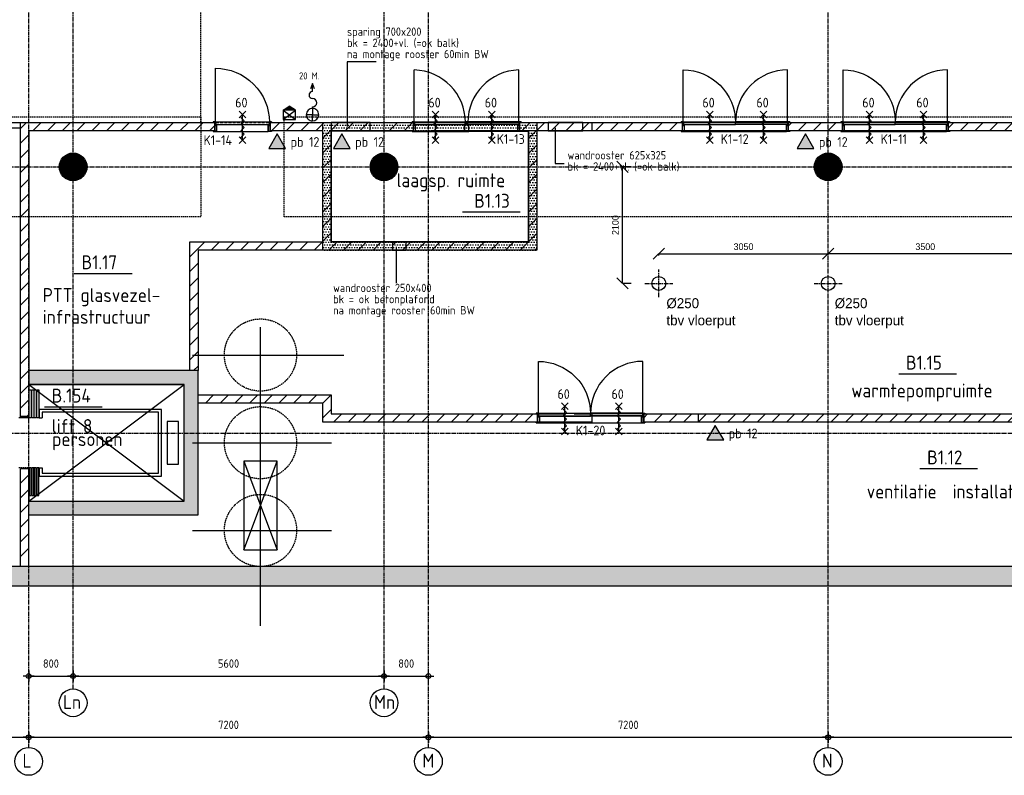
# Model space of a CAD drawing. Extents: x 3380 to 143674, y 4709 to 79406.
# Tile 14 of 24: x 96440 to 114175, y 6755 to 20367. Entities that reach past the tile are written whole.
import ezdxf
from ezdxf.enums import TextEntityAlignment as Align

# ---------------------------------------------------------------- set-up
doc = ezdxf.new("R2010")
doc.units = 0
doc.header["$LTSCALE"] = 100
for name, pattern in [('CENTER2', [1.125, 0.75, -0.125, 0.125, -0.125]), ('DASHED', [0.75, 0.5, -0.25]), ('HIDDEN', [0.375, 0.25, -0.125]), ('HIDDEN2', [0.1875, 0.125, -0.0625])]:
    doc.linetypes.add(name, pattern=pattern)
doc.layers.get('0').update_dxf_attribs({"linetype": 'CONTINUOUS'})
doc.layers.get('DEFPOINTS').update_dxf_attribs({"linetype": 'CONTINUOUS'})
for name, color, linetype in [('BOUWKUNDIG', 11, 'CONTINUOUS'), ('PARKEREN', 8, 'HIDDEN'), ('SPARING', 2, 'CONTINUOUS'), ('STRAMIEN', 7, 'CENTER2'), ('TEKST', 11, 'CONTINUOUS')]:
    doc.layers.add(name, color=color, linetype=linetype)
doc.styles.add('BURO', font='ISO.SHX')
doc.styles.add('BURO-012', font='BUROFONT.shx', dxfattribs={"height": 120})
doc.styles.add('BURO-018', font='BUROFONT.shx', dxfattribs={"height": 180})
doc.styles.add('PIETERS', font='ISO.SHX')
doc.styles.get("Standard").update_dxf_attribs({"font": 'ISO.SHX'})
doc.dimstyles.new('1-50', dxfattribs={"dimscale": 50, "dimtxt": 3, "dimasz": 1, "dimexe": 0, "dimexo": 0, "dimgap": 1, "dimtad": 1, "dimdec": 0, "dimtxsty": 'STANDARD', "dimblk1": 'B-TOD', "dimblk2": 'B-TOD', "dimsah": 1, "dimcen": 0, "dimse1": 1, "dimse2": 1, "dimclrd": 256, "dimclre": 256, "dimclrt": 256, "dimazin": 3, "dimtfac": 1, "dimtdec": 0, "dimtmove": 0, "dimatfit": 3, "dimtolj": 1})
doc.dimstyles.new('DIM100', dxfattribs={"dimscale": 100, "dimtxt": 1.8, "dimasz": 0, "dimexe": 0, "dimexo": 2.5, "dimgap": 1.5, "dimtad": 0, "dimdec": 0, "dimzin": 0, "dimtxsty": 'BURO-018', "dimtsz": 1, "dimcen": -3, "dimazin": 3, "dimtfac": 1, "dimtdec": 0, "dimtofl": 0, "dimtmove": 0, "dimatfit": 3, "dimtvp": 1.055556, "dimtolj": 1, "dimtzin": 0})
pattern_1 = [(45, (37504.02, 180606.86), (-132.58252, 132.58252), [])]

# ---------------------------------------------------------------- blocks, each defined once
blk = doc.blocks.new('B-TOD')
for p, q in [((-2, 0), (2, 0)), ((0, -2), (0, 2))]:
    blk.add_line(p, q)
blk.add_circle((0, 0), 0.86)
blk = doc.blocks.new('*D1')
at = {"linetype": 'BYBLOCK'}
blk.add_line((51948, -173168), (59048, -173168), dxfattribs=at)
at = {"layer": 'DEFPOINTS', "color": 0, "linetype": 'BYBLOCK'}
for p in [(59098, -173168), (51898, -173352), (59098, -173352)]:
    blk.add_point(p, dxfattribs=at)
at = {"linetype": 'BYBLOCK', "xscale": 50, "yscale": 50, "zscale": 50, "rotation": 180}
blk.add_blockref('B-TOD', (51898, -173168), dxfattribs=at)
at = {"linetype": 'BYBLOCK', "xscale": 50, "yscale": 50, "zscale": 50}
blk.add_blockref('B-TOD', (59098, -173168), dxfattribs=at)
at = {"linetype": 'BYBLOCK'}
blk.add_text('7200', height=150, dxfattribs=at).set_placement((55498, -173018), align=Align.CENTER)
blk = doc.blocks.new('*D54')
at = {"linetype": 'BYBLOCK'}
blk.add_line((66348, -173168), (73448, -173168), dxfattribs=at)
at = {"layer": 'DEFPOINTS', "color": 0, "linetype": 'BYBLOCK'}
for p in [(73498, -173168), (66298, -173352), (73498, -173352)]:
    blk.add_point(p, dxfattribs=at)
at = {"linetype": 'BYBLOCK', "xscale": 50, "yscale": 50, "zscale": 50, "rotation": 180}
blk.add_blockref('B-TOD', (66298, -173168), dxfattribs=at)
at = {"linetype": 'BYBLOCK', "xscale": 50, "yscale": 50, "zscale": 50}
blk.add_blockref('B-TOD', (73498, -173168), dxfattribs=at)
at = {"linetype": 'BYBLOCK'}
blk.add_text('7200', height=150, dxfattribs=at).set_placement((69898, -173018), align=Align.CENTER)
blk = doc.blocks.new('*D55')
at = {"linetype": 'BYBLOCK'}
blk.add_line((59948, -172064), (65448, -172064), dxfattribs=at)
at = {"layer": 'DEFPOINTS', "color": 0, "linetype": 'BYBLOCK'}
for p in [(65498, -171785), (65498, -172064), (59898, -172457)]:
    blk.add_point(p, dxfattribs=at)
at = {"linetype": 'BYBLOCK', "xscale": 50, "yscale": 50, "zscale": 50, "rotation": 180}
blk.add_blockref('B-TOD', (59898, -172064), dxfattribs=at)
at = {"linetype": 'BYBLOCK', "xscale": 50, "yscale": 50, "zscale": 50}
blk.add_blockref('B-TOD', (65498, -172064), dxfattribs=at)
at = {"linetype": 'BYBLOCK'}
blk.add_text('5600', height=150, dxfattribs=at).set_placement((62698, -171914), align=Align.CENTER)
blk = doc.blocks.new('*D56')
at = {"linetype": 'BYBLOCK'}
blk.add_line((59148, -173168), (66248, -173168), dxfattribs=at)
at = {"layer": 'DEFPOINTS', "color": 0, "linetype": 'BYBLOCK'}
for p in [(66298, -173168), (59098, -173352), (66298, -173352)]:
    blk.add_point(p, dxfattribs=at)
at = {"linetype": 'BYBLOCK', "xscale": 50, "yscale": 50, "zscale": 50, "rotation": 180}
blk.add_blockref('B-TOD', (59098, -173168), dxfattribs=at)
at = {"linetype": 'BYBLOCK', "xscale": 50, "yscale": 50, "zscale": 50}
blk.add_blockref('B-TOD', (66298, -173168), dxfattribs=at)
at = {"linetype": 'BYBLOCK'}
blk.add_text('7200', height=150, dxfattribs=at).set_placement((62698, -173018), align=Align.CENTER)
blk = doc.blocks.new('*D57')
at = {"linetype": 'BYBLOCK'}
blk.add_line((59148, -172064), (59848, -172064), dxfattribs=at)
at = {"layer": 'DEFPOINTS', "color": 0, "linetype": 'BYBLOCK'}
for p in [(59898, -172064), (59098, -172457), (59898, -172457)]:
    blk.add_point(p, dxfattribs=at)
at = {"linetype": 'BYBLOCK', "xscale": 50, "yscale": 50, "zscale": 50, "rotation": 180}
blk.add_blockref('B-TOD', (59098, -172064), dxfattribs=at)
at = {"linetype": 'BYBLOCK', "xscale": 50, "yscale": 50, "zscale": 50}
blk.add_blockref('B-TOD', (59898, -172064), dxfattribs=at)
at = {"linetype": 'BYBLOCK'}
blk.add_text('800', height=150, dxfattribs=at).set_placement((59498, -171914), align=Align.CENTER)
blk = doc.blocks.new('*D58')
at = {"linetype": 'BYBLOCK'}
blk.add_line((65548, -172064), (66248, -172064), dxfattribs=at)
at = {"layer": 'DEFPOINTS', "color": 0, "linetype": 'BYBLOCK'}
for p in [(65498, -171785), (66298, -172064), (66298, -172457)]:
    blk.add_point(p, dxfattribs=at)
at = {"linetype": 'BYBLOCK', "xscale": 50, "yscale": 50, "zscale": 50, "rotation": 180}
blk.add_blockref('B-TOD', (65498, -172064), dxfattribs=at)
at = {"linetype": 'BYBLOCK', "xscale": 50, "yscale": 50, "zscale": 50}
blk.add_blockref('B-TOD', (66298, -172064), dxfattribs=at)
at = {"linetype": 'BYBLOCK'}
blk.add_text('800', height=150, dxfattribs=at).set_placement((65898, -171914), align=Align.CENTER)
blk = doc.blocks.new('*D59')
at = {"linetype": 'BYBLOCK'}
blk.add_line((73548, -173168), (80648, -173168), dxfattribs=at)
at = {"layer": 'DEFPOINTS', "color": 0, "linetype": 'BYBLOCK'}
for p in [(80698, -173168), (73498, -173352), (80698, -173352)]:
    blk.add_point(p, dxfattribs=at)
at = {"linetype": 'BYBLOCK', "xscale": 50, "yscale": 50, "zscale": 50, "rotation": 180}
blk.add_blockref('B-TOD', (73498, -173168), dxfattribs=at)
at = {"linetype": 'BYBLOCK', "xscale": 50, "yscale": 50, "zscale": 50}
blk.add_blockref('B-TOD', (80698, -173168), dxfattribs=at)
at = {"linetype": 'BYBLOCK'}
blk.add_text('7200', height=150, dxfattribs=at).set_placement((77098, -173018), align=Align.CENTER)
blk = doc.blocks.new('*D134')
at = {"color": 0, "linetype": 'BYBLOCK'}
for p, q in [((107397, 19616), (107197, 19816)), ((107452, 19716), (107297, 19716)), ((107297, 17616), (107297, 19716)), ((107397, 17516), (107197, 17716)), ((107452, 17616), (107297, 17616))]:
    blk.add_line(p, q, dxfattribs=at)
at = {"layer": 'DEFPOINTS', "color": 0, "linetype": 'BYBLOCK'}
for p in [(107297, 19716), (107702, 19716), (107702, 17616)]:
    blk.add_point(p, dxfattribs=at)
at = {"color": 0, "linetype": 'BYBLOCK', "insert": (107171, 18666), "char_height": 120, "attachment_point": 5, "rotation": 90, "style": 'BURO-012'}
blk.add_mtext('\\A1;2100', dxfattribs=at)
blk = doc.blocks.new('*D135')
at = {"color": 0, "linetype": 'BYBLOCK'}
for p, q in [((107852, 18050), (108052, 18250)), ((107952, 18116), (107952, 18150)), ((107952, 18150), (111002, 18150)), ((110902, 18050), (111102, 18250)), ((111002, 18116), (111002, 18150))]:
    blk.add_line(p, q, dxfattribs=at)
at = {"layer": 'DEFPOINTS', "color": 0, "linetype": 'BYBLOCK'}
for p in [(111002, 18150), (107952, 17866), (111002, 17866)]:
    blk.add_point(p, dxfattribs=at)
at = {"color": 0, "linetype": 'BYBLOCK', "insert": (109477, 18277), "char_height": 120, "attachment_point": 5, "style": 'BURO-012'}
blk.add_mtext('\\A1;3050', dxfattribs=at)
blk = doc.blocks.new('*D136')
at = {"color": 0, "linetype": 'BYBLOCK'}
for p, q in [((110902, 18050), (111102, 18250)), ((111002, 18116), (111002, 18150)), ((114502, 18150), (111002, 18150)), ((114402, 18050), (114602, 18250)), ((114502, 18116), (114502, 18150))]:
    blk.add_line(p, q, dxfattribs=at)
at = {"layer": 'DEFPOINTS', "color": 0, "linetype": 'BYBLOCK'}
for p in [(111002, 18150), (111002, 17866), (114502, 17866)]:
    blk.add_point(p, dxfattribs=at)
at = {"color": 0, "linetype": 'BYBLOCK', "insert": (112752, 18277), "char_height": 120, "attachment_point": 5, "style": 'BURO-012'}
blk.add_mtext('\\A1;3500', dxfattribs=at)

msp = doc.modelspace()

# ---------------------------------------------------------------- hatches: boundary and pattern name
at = {"layer": 'BOUWKUNDIG', "linetype": 'CONTINUOUS'}
h = msp.add_hatch(dxfattribs=at)
h.set_pattern_fill('NAALDHOUT', color=256, scale=50, style=0)
h.set_pattern_definition(pattern_1)
h.paths.add_polyline_path([(96602, 13221), (96452, 13221), (96452, 18516), (99947, 18516), (99947, 18365), (96602, 18366)])
h = msp.add_hatch(dxfattribs=at)
h.set_pattern_fill('ANSI31', color=256, scale=1500, style=0)
h.set_pattern_definition([(45, (-1e-11, -2000), (-132.58252, 132.58252), [])])
h.paths.add_polyline_path([(99502, 16366), (99502, 14046), (99652, 14046), (99652, 16216), (101902, 16216), (101902, 16366)])
h.paths.add_polyline_path([(99652, 13611), (99652, 13461), (100777, 13461), (100777, 13611)])
h.paths.add_polyline_path([(100777, 13611), (100777, 13461), (101902, 13461), (101902, 13116), (102052, 13116), (103002, 13116), (103002, 13266), (102052, 13266), (102052, 13611)])
h.paths.add_polyline_path([(103002, 13266), (103002, 13116), (103802, 13116), (103802, 13266)])
h.paths.add_polyline_path([(103802, 13266), (103802, 13116), (105761.9, 13116), (105761.9, 13266)])
h.paths.add_polyline_path([(103002, 16216), (103002, 16366), (102052, 16366), (102052, 16816), (101902, 16816), (101902, 16366), (101902, 16216)])
h.paths.add_polyline_path([(103402, 16216), (103402, 16366), (103152, 16366), (103152, 16216)])
h.paths.add_polyline_path([(103802, 16216), (103802, 16366), (103402, 16366), (103402, 16216)])
h.paths.add_polyline_path([(105757, 16216), (105757, 16816), (105607, 16816), (105607, 16366), (103802, 16366), (103802, 16216)])
h.paths.add_polyline_path([(105757, 17716), (105607, 17716), (105607, 16816), (105757, 16816)])
h.paths.add_polyline_path([(105757, 18366), (105607, 18366), (105607, 17716), (105757, 17716)])
h.paths.add_polyline_path([(105757, 18366), (105757, 18516), (105450, 18516), (105450, 18366), (105607, 18366)])
h.paths.add_polyline_path([(105957, 18366), (105957, 18516), (105757, 18516), (105757, 18366)])
h.paths.add_polyline_path([(105957, 18516), (105957, 18366), (106582, 18366), (106582, 18516)])
h.paths.add_polyline_path([(106746.9, 18366), (106746.9, 18516), (106582, 18516), (106582, 18366)])
h.paths.add_polyline_path([(108372, 18366), (108372, 18516), (106746.9, 18516), (106746.9, 18366)])
h.paths.add_polyline_path([(103002, 18516), (103002, 18366), (103527, 18366), (103527, 18516)])
h.paths.add_polyline_path([(102052, 18516), (102052, 18366), (102752, 18366), (102752, 18516)])
h.paths.add_polyline_path([(101902, 17716), (102052, 17716), (102052, 18366), (102052, 18516), (101902, 18516)])
h.paths.add_polyline_path([(101902, 16816), (102052, 16816), (102052, 17716), (101902, 17716)])
h.paths.add_polyline_path([(101202, 18516), (101202, 18366), (101902, 18366), (101902, 18516)])
h.paths.add_polyline_path([(100957, 18516), (100957, 18366), (101202, 18366), (101202, 18516)])
h.paths.add_polyline_path([(102344.9, 17073.6), (105202, 17073.6), (105202, 17573.6), (102344.9, 17573.6)], flags=9)
h.paths.add_polyline_path([(104988.8, 18085.3), (105851.3, 18085.3), (105851.3, 18347.8), (104988.8, 18347.8)], flags=9)
h.paths.add_polyline_path([(101261, 17960.3), (102102.7, 17960.3), (102102.7, 18310.3), (101261, 18310.3)], flags=9)
h = msp.add_hatch(dxfattribs=at)
h.set_pattern_fill('DOTS', color=256, scale=750, style=0)
h.set_pattern_definition([(0, (37504.02, 180606.86), (23.4375, 46.875), [0, -46.875])])
h.paths.add_polyline_path([(105607, 16366), (102052, 16366), (102052, 18366), (105607, 18366)], flags=16)
h.paths.add_polyline_path([(105757, 16216), (101902, 16216), (101902, 18516), (105757, 18516)])
h = msp.add_hatch(dxfattribs=at)
h.set_pattern_fill('NAALDHOUT', color=256, scale=50, style=0)
h.set_pattern_definition(pattern_1)
h.paths.add_polyline_path([(118092, 18516), (120842, 18516), (120842, 18366), (118277, 18366), (118277, 10516), (118127, 10516), (118127, 13116), (107682.1, 13116), (107682.1, 13266), (118127, 13266), (118127, 18366), (118092, 18366)])
h = msp.add_hatch(dxfattribs=at)
h.set_pattern_fill('NAALDHOUT', color=256, scale=50, style=0)
h.set_pattern_definition(pattern_1)
h.paths.add_polyline_path([(113170, 18365), (113170, 18515), (117082, 18516), (117082, 18366)])

# ---------------------------------------------------------------- linework, layer by layer
at = {"layer": 'BOUWKUNDIG', "linetype": 'HIDDEN'}
for p, q in [((99702, 18516), (99702, 24516)), ((96602, 13196), (96427, 13196)), ((96602, 12296), (96427, 12296))]:
    msp.add_line(p, q, dxfattribs=at)
at = {"layer": 'BOUWKUNDIG'}
for p, q in [((103547.2, 18517.1), (103547.2, 19461.8)), ((105431.8, 18517.1), (105431.8, 19461.8)), ((101714, 19214.7, -310.7), (101676.5, 19122.8, -310.7)), ((101714, 19071.3, -310.7), (101714, 19214.7, -310.7)), ((101751.5, 19122.8, -310.7), (101714, 19214.7, -310.7)), ((101714, 18768, -310.7), (101714, 18796.3, -310.7)), ((99962, 18526, 310.7), (100942, 18526, 310.7)), ((99962, 18463, 310.7), (99971, 18481, 310.7)), ((99971, 18463, 310.7), (99962, 18481, 310.7)), ((99987, 18476, 310.7), (100917, 18476, 310.7)), ((100942, 18463, 310.7), (100933, 18481, 310.7)), ((100933, 18463, 310.7), (100942, 18481, 310.7)), ((103542, 18526), (103507, 18526)), ((103507, 18526), (103507, 18516)), ((103507, 18516), (103509, 18516)), ((103509, 18516), (103509, 18524)), ((103509, 18524), (103540, 18524)), ((103540, 18524), (103540, 18461)), ((103540, 18461), (103553, 18461)), ((103542, 18526), (104472, 18526)), ((103542, 18463), (103542, 18526)), ((103551, 18463), (103542, 18463)), ((104467, 18521), (103547, 18521)), ((103547, 18521), (103547, 18481)), ((103547, 18481), (103577, 18481)), ((103567, 18476), (103551, 18476)), ((103551, 18476), (103551, 18463)), ((103553, 18461), (103553, 18474)), ((103553, 18474), (103565, 18474)), ((103565, 18474), (103565, 18357)), ((103567, 18476), (104447, 18476)), ((103567, 18355), (103567, 18476)), ((103577, 18481), (104467, 18481)), ((104463, 18476), (104447, 18476)), ((104447, 18476), (104447, 18355)), ((104461, 18474), (104449, 18474)), ((104449, 18474), (104449, 18357)), ((104461, 18461), (104461, 18474)), ((104474, 18461), (104461, 18461)), ((104463, 18463), (104472, 18481)), ((104472, 18463), (104463, 18481)), ((104463, 18463), (104463, 18481)), ((104463, 18481), (104472, 18481)), ((104463, 18463), (104463, 18476)), ((104472, 18463), (104463, 18463)), ((104472, 18463), (104463, 18463)), ((104467, 18481), (104467, 18521)), ((104472, 18526), (104472, 18463)), ((104507, 18526), (104472, 18526)), ((104472, 18481), (104472, 18463)), ((104505, 18524), (104474, 18524)), ((104474, 18524), (104474, 18461)), ((104505, 18461), (104505, 18524)), ((104518, 18461), (104505, 18461)), ((105437, 18526), (104507, 18526)), ((104507, 18463), (104507, 18526)), ((104516, 18463), (104507, 18481)), ((104507, 18463), (104516, 18481)), ((104516, 18481), (104507, 18481)), ((104507, 18481), (104507, 18463)), ((104507, 18463), (104516, 18463)), ((104516, 18463), (104507, 18463)), ((104512, 18521), (105432, 18521)), ((104512, 18481), (104512, 18521)), ((105302, 18481), (104512, 18481)), ((104516, 18463), (104516, 18481)), ((104532, 18476), (104516, 18476)), ((104516, 18476), (104516, 18463)), ((104530, 18474), (104518, 18474)), ((104518, 18474), (104518, 18461)), ((104530, 18357), (104530, 18474)), ((105412, 18476), (104532, 18476)), ((104532, 18355), (104532, 18476)), ((105432, 18481), (105302, 18481)), ((105412, 18355), (105412, 18476)), ((105412, 18476), (105428, 18476)), ((105426, 18474), (105414, 18474)), ((105414, 18474), (105414, 18357)), ((105426, 18461), (105426, 18474)), ((105439, 18461), (105426, 18461)), ((105428, 18463), (105437, 18481)), ((105437, 18463), (105428, 18481)), ((105428, 18463), (105428, 18481)), ((105428, 18481), (105437, 18481)), ((105428, 18476), (105428, 18463)), ((105437, 18463), (105428, 18463)), ((105428, 18463), (105437, 18463)), ((105432, 18521), (105432, 18481)), ((105437, 18463), (105437, 18526)), ((105437, 18526), (105472, 18526)), ((105437, 18481), (105437, 18463)), ((105470, 18524), (105439, 18524)), ((105439, 18524), (105439, 18461)), ((105470, 18516), (105470, 18524)), ((105472, 18516), (105470, 18516)), ((105472, 18526), (105472, 18516)), ((108387, 18526), (109332, 18526)), ((108387, 18463), (108396, 18481)), ((108396, 18463), (108387, 18481)), ((108412, 18476), (109332, 18476)), ((110277, 18526), (109332, 18526)), ((110252, 18476), (109332, 18476)), ((110277, 18463), (110268, 18481)), ((110268, 18463), (110277, 18481)), ((111267, 18526), (112212, 18526)), ((111267, 18463), (111276, 18481)), ((111276, 18463), (111267, 18481)), ((111292, 18476), (112212, 18476)), ((113157, 18526), (112212, 18526)), ((113132, 18476), (112212, 18476)), ((113157, 18463), (113148, 18481)), ((113148, 18463), (113157, 18481)), ((99987, 18355, 310.7), (100917, 18355, 310.7)), ((103509, 18365), (103507, 18365)), ((103507, 18365), (103507, 18355)), ((103507, 18355), (103567, 18355)), ((103509, 18357), (103509, 18365)), ((103565, 18357), (103509, 18357)), ((103567, 18355), (104447, 18355)), ((104447, 18355), (104532, 18355)), ((104449, 18357), (104530, 18357)), ((105412, 18355), (104532, 18355)), ((105472, 18355), (105412, 18355)), ((105414, 18357), (105470, 18357)), ((105470, 18365), (105472, 18365)), ((105470, 18357), (105470, 18365)), ((105472, 18365), (105472, 18355)), ((108412, 18355), (110252, 18355)), ((111292, 18355), (113132, 18355)), ((96452, 13221), (96452, 15236)), ((96602, 15086), (96602, 13796)), ((100777, 9446), (100777, 14826)), ((99552, 14326), (102279.5, 14326)), ((99652, 14046), (96602, 14046, -310.7)), ((99652, 11446), (99652, 14046)), ((99402, 13796), (96602, 13796, -310.7)), ((99402, 13796), (96602, 13796)), ((96602, 13796), (96602, 13221)), ((99402, 11696), (99402, 13796)), ((99402, 11696), (99402, 13796)), ((96602, 13221), (96452, 13221)), ((96792, 13196), (96842, 13196)), ((105777, 13276), (106722, 13276)), ((105777, 13213), (105786, 13231)), ((105786, 13213), (105777, 13231)), ((105802, 13226), (106722, 13226)), ((107667, 13276), (106722, 13276)), ((107642, 13226), (106722, 13226)), ((107667, 13213), (107658, 13231)), ((107658, 13213), (107667, 13231)), ((107682.1, 13266), (107682.1, 13116, 310.7)), ((105802, 13105), (107642, 13105)), ((99552, 12746), (102054.5, 12746)), ((96602, 12274.8), (96452, 12274.8)), ((96452, 10516), (96452, 12274.8)), ((96602, 12274.8), (96602, 11696)), ((96602, 10516), (96602, 12274.8)), ((96792, 12296), (96842, 12296)), ((96602, 11696, -310.7), (99402, 11696)), ((96602, 11696), (99402, 11696)), ((96602, 11446, -310.7), (99652, 11446)), ((99552, 11166), (102054.5, 11166))]:
    msp.add_line(p, q, dxfattribs=at)
at = {"layer": 'BOUWKUNDIG', "linetype": 'CONTINUOUS'}
for p, q in [((101185, 18738.8, -310.7), (101295.3, 18810.2, -310.7)), ((101405.6, 18738.8, -310.7), (101295.3, 18810.2, -310.7)), ((101185, 18738.8, -310.7), (101405.4, 18566, -310.7)), ((101405.4, 18738.8), (101185, 18738.8)), ((101185, 18738.8), (101185.3, 18566)), ((101185.3, 18566, -310.7), (101405.4, 18738.7, -310.7)), ((101405.4, 18566), (101405.4, 18738.8)), ((100957, 18366), (100957, 18516)), ((100957, 18516), (103527, 18516)), ((101185.3, 18566), (101405.4, 18566)), ((102752, 18516), (102052, 18516)), ((102052, 18516), (102052, 18366)), ((102752, 18366), (102752, 18516)), ((103527, 18516), (103527, 18366)), ((103727, 18516), (106746.9, 18516)), ((105450, 18366), (105450, 18516)), ((105450, 18516), (108372, 18516)), ((106582, 18516), (105957, 18516)), ((105957, 18516), (105957, 18366)), ((106582, 18366), (106582, 18516)), ((106746.9, 18516), (106746.9, 18366)), ((108372, 18516, -310.7), (116582, 18516, -310.7)), ((108372, 18516), (108372, 18366)), ((110290, 18456.6), (110349.4, 18516)), ((110464.6, 18366), (110614.6, 18516)), ((110729.7, 18366), (110879.7, 18516)), ((110994.9, 18366), (111144.9, 18516)), ((101902, 18366), (100957, 18366)), ((101902, 16366), (101902, 18366)), ((102052, 18366), (102752, 18366)), ((103527, 18366), (102052, 18366)), ((102052, 18366), (102052, 16366)), ((106277, 18366), (103877, 18366)), ((105607, 18366), (105450, 18366)), ((105607, 16366), (105607, 18366)), ((108372, 18366), (105757, 18366)), ((105757, 18366), (105757, 16216)), ((105957, 18366), (106582, 18366)), ((106746.9, 18366), (106427, 18366)), ((116582, 18366, -310.7), (108372, 18366, -310.7)), ((99502, 14046), (99502, 16366)), ((99502, 16366), (101902, 16366)), ((102052, 16366), (105607, 16366)), ((103402, 16366), (103152, 16366)), ((103152, 16366), (103152, 16216)), ((103402, 16216), (103402, 16366)), ((101902, 16216), (99652, 16216)), ((99652, 16216), (99652, 14046)), ((105757, 16216), (102052, 16216)), ((103152, 16216), (103402, 16216)), ((96452, 13196), (96452, 15236)), ((96602, 15086), (96602, 13196)), ((99652, 14046), (99502, 14046)), ((96602, 13796), (99402, 11696)), ((96602, 11696), (99402, 13796)), ((96602, 13796), (99402, 13796)), ((99652, 13611), (102052, 13611)), ((102052, 13611), (102052, 13266)), ((101902, 13461), (99652, 13461)), ((101902, 13116), (101902, 13461)), ((96602, 13196), (96452, 13196)), ((102052, 13266), (105761.9, 13266)), ((103877, 13266), (106277, 13266)), ((105761.9, 13266), (105761.9, 13116)), ((106427, 13266), (106746.9, 13266)), ((106746.9, 13266), (106746.9, 13116)), ((108667.1, 13116, -310.7), (108667.1, 13266, -310.7)), ((108667.1, 13266, -310.7), (118127, 13266, -310.7)), ((102052, 13116), (101902, 13116)), ((105761.9, 13116), (102052, 13116)), ((102052, 13116), (102052, 13116)), ((106746.9, 13116), (103727, 13116)), ((118127, 13116, -310.7), (108667.1, 13116, -310.7)), ((100477, 10816), (101077, 12416)), ((100477, 12416), (101077, 10816)), ((96452, 12285.4), (96462.6, 12296)), ((96452, 12020.3), (96602, 12170.3)), ((96452, 11755.1), (96602, 11905.1)), ((96452, 11489.9), (96602, 11639.9)), ((96452, 11224.8), (96602, 11374.8)), ((96452, 10959.6), (96602, 11109.6)), ((96452, 10694.4), (96602, 10844.4)), ((132427, 10516), (59177, 10516)), ((59527, 10166), (132777, 10166))]:
    msp.add_line(p, q, dxfattribs=at)
at = {"layer": 'BOUWKUNDIG', "linetype": 'HIDDEN2'}
for p, q in [((105607, 18355), (104532, 18355)), ((105607, 17855), (105607, 18355))]:
    msp.add_line(p, q, dxfattribs=at)
at = {"layer": 'BOUWKUNDIG', "elevation": 310.7}
msp.add_lwpolyline([(99967, 18521), (99967, 19491, -0.4142136), (100937, 18521)], format="xyb", dxfattribs=at)
at = {"layer": 'BOUWKUNDIG'}
for points in [[(108392, 18521), (108392, 19461, -0.4142136), (109332, 18521)], [(110272, 18521), (110272, 19461, 0.4142136), (109332, 18521)], [(111272, 18521), (111272, 19461, -0.4142136), (112212, 18521)], [(113152, 18521), (113152, 19461, 0.4142136), (112212, 18521)], [(105782, 13271), (105782, 14211, -0.4142136), (106722, 13271)], [(107662, 13271), (107662, 14211, 0.4142136), (106722, 13271)]]:
    msp.add_lwpolyline(points, format="xyb", dxfattribs=at)
at = {"layer": 'BOUWKUNDIG', "elevation": -310.7}
for points in [[(101601.5, 18655.5, 0.4142136), (101714, 18543), (101714, 18655.5)], [(101714, 18768), (101714, 18655.5), (101826.5, 18655.5, 0.4142136)]]:
    msp.add_lwpolyline(points, format="xyb", close=True, dxfattribs=at)
at = {"layer": 'BOUWKUNDIG', "linetype": 'HIDDEN'}
for points in [[(99702, 16816), (79602, 16816), (79602, 18616), (99702, 18616)], [(120802, 16816), (101202, 16816), (101202, 18616), (120802, 18616)]]:
    msp.add_lwpolyline(points, close=True, dxfattribs=at)
at = {"layer": 'BOUWKUNDIG', "linetype": 'CONTINUOUS'}
for points in [[(96602, 13221), (96452, 13221), (96452, 18516), (99947, 18516), (99947, 18365), (96602, 18366)], [(105757, 16216), (101902, 16216), (101902, 18516), (105757, 18516)], [(111252, 18366), (110290, 18366), (110290, 18516), (111252, 18516)], [(113170, 18365), (113170, 18515), (117082, 18516), (117082, 18366)], [(100927.8, 18047.7), (101229.4, 18047.7), (101078.6, 18308.9)], [(105607, 16366), (102052, 16366), (102052, 18366), (105607, 18366)], [(102091.5, 18047.7), (102393.1, 18047.7), (102242.3, 18308.9)]]:
    msp.add_lwpolyline(points, close=True, dxfattribs=at)
at = {"layer": 'BOUWKUNDIG', "elevation": 310.7}
for points in [[(99929, 18365), (99927, 18365), (99927, 18355), (99987, 18355), (99987, 18476), (99971, 18476), (99971, 18463), (99962, 18463), (99962, 18526), (99927, 18526), (99927, 18516), (99929, 18516), (99929, 18524), (99960, 18524), (99960, 18461), (99973, 18461), (99973, 18474), (99985, 18474), (99985, 18357), (99929, 18357)], [(100937, 18521), (99967, 18521), (99967, 18481), (100097, 18481), (100937, 18481)], [(100975, 18365), (100977, 18365), (100977, 18355), (100917, 18355), (100917, 18476), (100933, 18476), (100933, 18463), (100942, 18463), (100942, 18526), (100977, 18526), (100977, 18516), (100975, 18516), (100975, 18524), (100944, 18524), (100944, 18461), (100931, 18461), (100931, 18474), (100919, 18474), (100919, 18357), (100975, 18357)]]:
    msp.add_lwpolyline(points, close=True, dxfattribs=at)
for points in [[(99962, 18463), (99971, 18463), (99971, 18481), (99962, 18481), (99962, 18463)], [(100942, 18463), (100933, 18463), (100933, 18481), (100942, 18481), (100942, 18463)]]:
    msp.add_lwpolyline(points, dxfattribs=at)
at = {"layer": 'BOUWKUNDIG', "linetype": 'CONTINUOUS'}
for points, elevation in [([(118092, 18516), (120842, 18516), (120842, 18366), (118277, 18366), (118277, 10516), (118127, 10516), (118127, 13116), (107682.1, 13116), (107682.1, 13266), (118127, 13266), (118127, 18366), (118092, 18366)], -310.7), ([(113170, 18515), (117082, 18516), (117082, 18366), (113170, 18365)], -310.7), ([(110443.9, 18047.7), (110745.6, 18047.7), (110594.8, 18308.9)], 310.7), ([(108818.9, 12797.7), (109120.6, 12797.7), (108969.8, 13058.9)], 310.7)]:
    msp.add_lwpolyline(points, close=True, dxfattribs=dict(at, elevation=elevation))
at = {"layer": 'BOUWKUNDIG'}
for points in [[(108354, 18365), (108352, 18365), (108352, 18355), (108412, 18355), (108412, 18476), (108396, 18476), (108396, 18463), (108387, 18463), (108387, 18526), (108352, 18526), (108352, 18516), (108354, 18516), (108354, 18524), (108385, 18524), (108385, 18461), (108398, 18461), (108398, 18474), (108410, 18474), (108410, 18357), (108354, 18357)], [(109332, 18521), (108392, 18521), (108392, 18481), (108522, 18481), (109332, 18481)], [(109332, 18521), (110272, 18521), (110272, 18481), (110177.7, 18481), (109332, 18481)], [(110310, 18365), (110312, 18365), (110312, 18355), (110252, 18355), (110252, 18476), (110268, 18476), (110268, 18463), (110277, 18463), (110277, 18526), (110312, 18526), (110312, 18516), (110310, 18516), (110310, 18524), (110279, 18524), (110279, 18461), (110266, 18461), (110266, 18474), (110254, 18474), (110254, 18357), (110310, 18357)], [(111234, 18365), (111232, 18365), (111232, 18355), (111292, 18355), (111292, 18476), (111276, 18476), (111276, 18463), (111267, 18463), (111267, 18526), (111232, 18526), (111232, 18516), (111234, 18516), (111234, 18524), (111265, 18524), (111265, 18461), (111278, 18461), (111278, 18474), (111290, 18474), (111290, 18357), (111234, 18357)], [(112212, 18521), (111272, 18521), (111272, 18481), (111402, 18481), (112212, 18481)], [(112212, 18521), (113152, 18521), (113152, 18481), (113057.7, 18481), (112212, 18481)], [(113190, 18365), (113192, 18365), (113192, 18355), (113132, 18355), (113132, 18476), (113148, 18476), (113148, 18463), (113157, 18463), (113157, 18526), (113192, 18526), (113192, 18516), (113190, 18516), (113190, 18524), (113159, 18524), (113159, 18461), (113146, 18461), (113146, 18474), (113134, 18474), (113134, 18357), (113190, 18357)], [(96612, 13696), (96647, 13696), (96647, 13196), (96612, 13196)], [(96657, 13696), (96692, 13696), (96692, 13196), (96657, 13196)], [(96702, 13696), (96737, 13696), (96737, 13196), (96702, 13196)], [(96747, 13696), (96782, 13696), (96782, 13196), (96747, 13196)], [(99094.5, 12361), (99299.5, 12361), (99299.5, 13131), (99094.5, 13131)], [(105744, 13115), (105742, 13115), (105742, 13105), (105802, 13105), (105802, 13226), (105786, 13226), (105786, 13213), (105777, 13213), (105777, 13276), (105742, 13276), (105742, 13266), (105744, 13266), (105744, 13274), (105775, 13274), (105775, 13211), (105788, 13211), (105788, 13224), (105800, 13224), (105800, 13107), (105744, 13107)], [(106722, 13271), (105782, 13271), (105782, 13231), (105912, 13231), (106722, 13231)], [(106722, 13271), (107662, 13271), (107662, 13231), (107567.7, 13231), (106722, 13231)], [(107700, 13115), (107702, 13115), (107702, 13105), (107642, 13105), (107642, 13226), (107658, 13226), (107658, 13213), (107667, 13213), (107667, 13276), (107702, 13276), (107702, 13266), (107700, 13266), (107700, 13274), (107669, 13274), (107669, 13211), (107656, 13211), (107656, 13224), (107644, 13224), (107644, 13107), (107700, 13107)], [(96612, 11796), (96647, 11796), (96647, 12296), (96612, 12296)], [(96657, 11796), (96692, 11796), (96692, 12296), (96657, 12296)], [(96702, 11796), (96737, 11796), (96737, 12296), (96702, 12296)], [(96747, 11796), (96782, 11796), (96782, 12296), (96747, 12296)]]:
    msp.add_lwpolyline(points, close=True, dxfattribs=at)
for points in [[(108387, 18463), (108396, 18463), (108396, 18481), (108387, 18481), (108387, 18463)], [(110277, 18463), (110268, 18463), (110268, 18481), (110277, 18481), (110277, 18463)], [(111267, 18463), (111276, 18463), (111276, 18481), (111267, 18481), (111267, 18463)], [(113157, 18463), (113148, 18463), (113148, 18481), (113157, 18481), (113157, 18463)], [(96792, 12296), (96792, 12146), (98992, 12146), (98992, 13346), (96792, 13346), (96792, 13196)], [(96842, 12296), (96842, 12196), (98942, 12196), (98942, 13296), (96842, 13296), (96842, 13196)], [(105777, 13213), (105786, 13213), (105786, 13231), (105777, 13231), (105777, 13213)], [(107667, 13213), (107658, 13213), (107658, 13231), (107667, 13231), (107667, 13213)]]:
    msp.add_lwpolyline(points, dxfattribs=at)
at = {"layer": 'BOUWKUNDIG', "linetype": 'CONTINUOUS'}
for points in [[(97277, 17716, 250, 250, 1), (97527, 17716, 250, 250, 1)], [(102877, 17716, 250, 250, 1), (103127, 17716, 250, 250, 1)], [(110877, 17716, 250, 250, 1), (111127, 17716, 250, 250, 1)]]:
    msp.add_lwpolyline(points, format="xyseb", close=True, dxfattribs=at)
msp.add_lwpolyline([(100477, 10816), (101077, 10816), (101077, 12416), (100477, 12416), (100477, 10816)], dxfattribs=at)
for centre in [(97402, 17716), (103002, 17716), (111002, 17716)]:
    msp.add_circle(centre, 250, dxfattribs=at)
at = {"layer": 'BOUWKUNDIG', "linetype": 'HIDDEN'}
for centre in [(100777, 14326), (100777, 12746), (100777, 11166)]:
    msp.add_circle(centre, 650, dxfattribs=at)
at = {"layer": 'BOUWKUNDIG'}
for centre, radius, start, end in [((103522.2, 18517.1), 945, 0, 88.48406), ((105456.8, 18517.1), 945, 91.51594, 180), ((101714, 19008.8, -310.7), 62.5, 90, 270), ((101714, 18871.3, -310.7), 75, 270, 90), ((101714, 18655.5, -310.7), 112.5, 90, 180), ((101714, 18655.5, -310.7), 112.5, 270, 0)]:
    msp.add_arc(centre, radius, start, end, dxfattribs=at)
at = {"layer": 'BOUWKUNDIG', "linetype": 'CONTINUOUS'}
for points in [[(101295.3, 18810.2, -310.7), (101295.3, 18738.8, -310.7), (101240.1, 18774.5, -310.7), (101185.2, 18738.7, -310.7)], [(101295.3, 18810.2, -310.7), (101295.3, 18738.8, -310.7), (101350.4, 18774.5, -310.7), (101405.4, 18738.7, -310.7)], [(100927.8, 18047.7), (101078.6, 18308.9), (101229.4, 18047.7), (101078.6, 18308.9)], [(102091.5, 18047.7), (102242.3, 18308.9), (102393.1, 18047.7), (102242.3, 18308.9)], [(110443.9, 18047.7, 310.7), (110594.8, 18308.9, 310.7), (110745.6, 18047.7, 310.7), (110594.8, 18308.9, 310.7)], [(96602, 14046), (96602, 13796), (99652, 14046), (99652, 13796)], [(99402, 13796), (99652, 13796), (99402, 11696), (99652, 11696)], [(108818.9, 12797.7, 310.7), (108969.8, 13058.9, 310.7), (109120.6, 12797.7, 310.7), (108969.8, 13058.9, 310.7)], [(96602, 11696), (96602, 11446), (99652, 11696), (99652, 11446)], [(59177, 10516), (59177, 10166), (132777, 10516), (132777, 10166)]]:
    msp.add_solid(points, dxfattribs=at)
at = {"layer": 'PARKEREN', "linetype": 'DASHED'}
msp.add_line((67877, 18516), (104472, 18516), dxfattribs=at)
at = {"layer": 'PARKEREN', "linetype": 'CONTINUOUS'}
for p, q in [((67877, 18516), (96452, 18516)), ((67877, 18416), (96452, 18416))]:
    msp.add_line(p, q, dxfattribs=at)
at = {"layer": 'SPARING', "color": 1, "linetype": 'CENTER2'}
for p, q in [((107952, 15366), (107952, 15866)), ((107702, 15616), (108202, 15616)), ((110752, 15616), (111252, 15616))]:
    msp.add_line(p, q, dxfattribs=at)
at = {"layer": 'SPARING', "color": 2, "linetype": 'CONTINUOUS'}
for centre in [(107952, 15616), (111002, 15616)]:
    msp.add_circle(centre, 125, dxfattribs=at)
at = {"layer": 'STRAMIEN'}
for p, q in [((96602, 7254.8), (96602, 78745)), ((103802, 7254.8), (103802, 78745)), ((97402, 8310.9), (97402, 77882.2)), ((103002, 8310.9), (103002, 77882.2)), ((111002, 7254.8), (111002, 63726.8)), ((5117.3, 17716), (141976.2, 17716)), ((3879.5, 12916), (143173.7, 12916))]:
    msp.add_line(p, q, dxfattribs=at)
at = {"layer": 'STRAMIEN', "linetype": 'CONTINUOUS'}
for centre in [(97402, 8060.9), (103002, 8060.9), (96602, 7004.8), (103802, 7004.8), (111002, 7004.8)]:
    msp.add_circle(centre, 250, dxfattribs=at)
at = {"layer": 'TEKST'}
for p, q in [((102339, 19606.5), (102339, 18444.3)), ((102859, 19606.5), (102339, 19606.5)), ((100392, 18716.4, 310.7), (100512, 18596.4, 310.7)), ((100512, 18716.4, 310.7), (100392, 18596.4, 310.7)), ((100452, 18198.7, 310.7), (100452, 18656.4, 310.7)), ((103872, 18716.4), (103992, 18596.4)), ((103992, 18716.4), (103872, 18596.4)), ((103932, 18198.7), (103932, 18656.4)), ((104887, 18716.4), (105007, 18596.4)), ((105007, 18716.4), (104887, 18596.4)), ((104947, 18198.7), (104947, 18656.4)), ((108808, 18716.4, 310.7), (108928, 18596.4, 310.7)), ((108928, 18716.4, 310.7), (108808, 18596.4, 310.7)), ((108868, 18198.7, 310.7), (108868, 18656.4, 310.7)), ((109780.4, 18716.4, 310.7), (109900.4, 18596.4, 310.7)), ((109900.4, 18716.4, 310.7), (109780.4, 18596.4, 310.7)), ((109840.4, 18198.7, 310.7), (109840.4, 18656.4, 310.7)), ((111688, 18716.4, 310.7), (111808, 18596.4, 310.7)), ((111808, 18716.4, 310.7), (111688, 18596.4, 310.7)), ((111748, 18198.7, 310.7), (111748, 18656.4, 310.7)), ((112660.4, 18716.4, 310.7), (112780.4, 18596.4, 310.7)), ((112780.4, 18716.4, 310.7), (112660.4, 18596.4, 310.7)), ((112720.4, 18198.7, 310.7), (112720.4, 18656.4, 310.7)), ((100422, 18603, 310.7), (100482, 18543, 310.7)), ((100422, 18483, 310.7), (100482, 18543, 310.7)), ((100422, 18483, 310.7), (100482, 18423, 310.7)), ((103902, 18603), (103962, 18543)), ((103902, 18483), (103962, 18543)), ((103902, 18483), (103962, 18423)), ((104917, 18603), (104977, 18543)), ((104917, 18483), (104977, 18543)), ((104917, 18483), (104977, 18423)), ((108838, 18603, 310.7), (108898, 18543, 310.7)), ((108838, 18483, 310.7), (108898, 18543, 310.7)), ((108838, 18483, 310.7), (108898, 18423, 310.7)), ((109810.4, 18603, 310.7), (109870.4, 18543, 310.7)), ((109810.4, 18483, 310.7), (109870.4, 18543, 310.7)), ((109810.4, 18483, 310.7), (109870.4, 18423, 310.7)), ((111718, 18603, 310.7), (111778, 18543, 310.7)), ((111718, 18483, 310.7), (111778, 18543, 310.7)), ((111718, 18483, 310.7), (111778, 18423, 310.7)), ((112690.4, 18603, 310.7), (112750.4, 18543, 310.7)), ((112690.4, 18483, 310.7), (112750.4, 18543, 310.7)), ((112690.4, 18483, 310.7), (112750.4, 18423, 310.7)), ((100422, 18363, 310.7), (100482, 18423, 310.7)), ((100422, 18363, 310.7), (100482, 18303, 310.7)), ((100422, 18243, 310.7), (100482, 18303, 310.7)), ((103902, 18363), (103962, 18423)), ((103902, 18363), (103962, 18303)), ((103902, 18243), (103962, 18303)), ((104917, 18363), (104977, 18423)), ((104917, 18363), (104977, 18303)), ((104917, 18243), (104977, 18303)), ((106086.4, 18420.4), (106086.4, 17776)), ((108838, 18363, 310.7), (108898, 18423, 310.7)), ((108838, 18363, 310.7), (108898, 18303, 310.7)), ((108838, 18243, 310.7), (108898, 18303, 310.7)), ((109810.4, 18363, 310.7), (109870.4, 18423, 310.7)), ((109810.4, 18363, 310.7), (109870.4, 18303, 310.7)), ((109810.4, 18243, 310.7), (109870.4, 18303, 310.7)), ((111718, 18363, 310.7), (111778, 18423, 310.7)), ((111718, 18363, 310.7), (111778, 18303, 310.7)), ((111718, 18243, 310.7), (111778, 18303, 310.7)), ((112690.4, 18363, 310.7), (112750.4, 18423, 310.7)), ((112690.4, 18363, 310.7), (112750.4, 18303, 310.7)), ((112690.4, 18243, 310.7), (112750.4, 18303, 310.7)), ((100512, 18138.7, 310.7), (100392, 18258.7, 310.7)), ((100392, 18138.7, 310.7), (100512, 18258.7, 310.7)), ((103992, 18138.7), (103872, 18258.7)), ((103872, 18138.7), (103992, 18258.7)), ((105007, 18138.7), (104887, 18258.7)), ((104887, 18138.7), (105007, 18258.7)), ((108928, 18138.7, 310.7), (108808, 18258.7, 310.7)), ((108808, 18138.7, 310.7), (108928, 18258.7, 310.7)), ((109900.4, 18138.7, 310.7), (109780.4, 18258.7, 310.7)), ((109780.4, 18138.7, 310.7), (109900.4, 18258.7, 310.7)), ((111808, 18138.7, 310.7), (111688, 18258.7, 310.7)), ((111688, 18138.7, 310.7), (111808, 18258.7, 310.7)), ((112780.4, 18138.7, 310.7), (112660.4, 18258.7, 310.7)), ((112660.4, 18138.7, 310.7), (112780.4, 18258.7, 310.7)), ((106086.4, 17776), (106248.1, 17776)), ((103219.9, 16277), (103219.9, 15620.4)), ((106198, 13466.4, 310.7), (106318, 13346.4, 310.7)), ((106318, 13466.4, 310.7), (106198, 13346.4, 310.7)), ((106228, 13353, 310.7), (106288, 13293, 310.7)), ((106258, 12948.7, 310.7), (106258, 13406.4, 310.7)), ((107170.4, 13466.4, 310.7), (107290.4, 13346.4, 310.7)), ((107290.4, 13466.4, 310.7), (107170.4, 13346.4, 310.7)), ((107200.4, 13353, 310.7), (107260.4, 13293, 310.7)), ((107230.4, 12948.7, 310.7), (107230.4, 13406.4, 310.7)), ((106228, 13233, 310.7), (106288, 13293, 310.7)), ((106228, 13233, 310.7), (106288, 13173, 310.7)), ((106228, 13113, 310.7), (106288, 13173, 310.7)), ((107200.4, 13233, 310.7), (107260.4, 13293, 310.7)), ((107200.4, 13233, 310.7), (107260.4, 13173, 310.7)), ((107200.4, 13113, 310.7), (107260.4, 13173, 310.7)), ((106318, 12888.7, 310.7), (106198, 13008.7, 310.7)), ((106198, 12888.7, 310.7), (106318, 13008.7, 310.7)), ((106228, 13113, 310.7), (106288, 13053, 310.7)), ((106228, 12993, 310.7), (106288, 13053, 310.7)), ((107290.4, 12888.7, 310.7), (107170.4, 13008.7, 310.7)), ((107170.4, 12888.7, 310.7), (107290.4, 13008.7, 310.7)), ((107200.4, 13113, 310.7), (107260.4, 13053, 310.7)), ((107200.4, 12993, 310.7), (107260.4, 13053, 310.7))]:
    msp.add_line(p, q, dxfattribs=at)
at = {"layer": 'TEKST', "linetype": 'CONTINUOUS'}
for p, q in [((104413.5, 16904.3, 310.7), (105454.3, 16904.3, 310.7)), ((97421.9, 15796.1), (98462.7, 15796.1)), ((112273.2, 13989), (113313.9, 13989)), ((96884.9, 13394.7), (97925.6, 13394.7)), ((112653.4, 12281.4), (113694.1, 12281.4))]:
    msp.add_line(p, q, dxfattribs=at)

# ---------------------------------------------------------------- texts
at = {"layer": 'BOUWKUNDIG', "linetype": 'CONTINUOUS', "style": 'PIETERS'}
for p in [(101319.4, 18077), (102483.1, 18077), (110835.5, 18077, 310.7), (109210.5, 12827, 310.7)]:
    msp.add_text('pb 12', height=175, dxfattribs=at).set_placement(p)
at = {"layer": 'SPARING', "color": 1, "linetype": 'CONTINUOUS', "style": 'BURO-018'}
for s, p in [('%%c250', (108088.9, 15169.6)), ('%%c250', (111121.2, 15169.6)), ('tbv vloerput', (108088.9, 14861)), ('tbv vloerput', (111121.2, 14861))]:
    msp.add_text(s, height=180, dxfattribs=at).set_placement(p)
at = {"layer": 'STRAMIEN', "linetype": 'CONTINUOUS', "style": 'BURO'}
for s, p in [('Ln', (97220.6, 7949.5)), ('Mn', (102820.6, 7949.5)), ('L', (96490.5, 6893.4)), ('M', (103690.5, 6893.4)), ('N', (110890.5, 6893.4))]:
    msp.add_text(s, height=250, dxfattribs=at).set_placement(p)
at = {"layer": 'TEKST'}
for s, height, p in [('sparing 700x200', 150, (102335.9, 20076.6)), ('bk = 2400+vl. (=ok balk)', 150, (102335.9, 19874.7)), ('na montage rooster 60min BW', 150, (102335.9, 19672.8)), ('K1-14', 175, (99751.7, 18108.1, 310.7)), ('K1-13', 175, (105032.5, 18129.1, -621.4)), ('K1-12', 175, (109068.1, 18129.1)), ('K1-11', 175, (111948.1, 18129.1)), ('wandrooster 625x325', 150, (106308.8, 17849.7)), ('bk = 2400+vl. (=ok balk)', 150, (106308.8, 17647.8)), ('wandrooster 250x400', 150, (102086.4, 15460)), ('bk = ok betonplafond', 150, (102086.4, 15258.1)), ('na montage rooster 60min BW', 150, (102086.4, 15056.2)), ('K1-20', 175, (106458.1, 12879.1))]:
    msp.add_text(s, height=height, dxfattribs=at).set_placement(p)
at = {"layer": 'TEKST', "linetype": 'CONTINUOUS', "style": 'PIETERS'}
for s, height, p in [('20 M.', 125, (101470.9, 19292)), ('laagsp. ruimte', 250, (103229.1, 17349.8)), ('B1.13', 250, (104626.4, 16979.4, 310.7)), ('B1.17', 250, (97553.9, 15871.2)), ('PTT glasvezel-', 250, (96852.3, 15281.2, 310.7)), ('infrastructuur', 250, (96854.2, 14888.2, 310.7)), ('B1.15', 250, (112405.1, 14064)), ('B.154', 250, (97016.8, 13469.8)), ('warmtepompruimte', 250, (111419.7, 13562.2, 310.7)), ('lift 8', 250, (97018.2, 12921.5)), ('personen', 250, (97023.2, 12686.5)), ('B1.12', 250, (112785.3, 12356.5)), ('ventilatie  installatie', 250, (111697.3, 11742.5, -310.7))]:
    msp.add_text(s, height=height, dxfattribs=at).set_placement(p)
at = {"layer": 'TEKST', "style": 'PIETERS'}
for p in [(100320.9, 18785.5, 310.7), (103800.9, 18785.5), (104815.9, 18785.5), (108736.9, 18785.5, 310.7), (109709.3, 18785.5, 310.7), (111616.9, 18785.5, 310.7), (112589.3, 18785.5, 310.7), (106126.9, 13535.5, 310.7), (107099.3, 13535.5, 310.7)]:
    msp.add_text('60', height=175, dxfattribs=at).set_placement(p)

# ---------------------------------------------------------------- dimensions: what is measured, and where the dimension line sits
at = {"layer": 'SPARING', "color": 1, "linetype": 'CONTINUOUS'}
dim = msp.add_linear_dim(base=(107297.4, 17716), p1=(107702, 15616), p2=(107702, 17716), angle=90, dimstyle='DIM100', override={"dimtxt": 1.2, "dimgap": 1.2, "dimtxsty": 'BURO-012'}, dxfattribs=at)
dim.commit()
dim.dimension.update_dxf_attribs({"geometry": '*D134', "text_midpoint": (107170.7, 16666), "insert": (0, -2000)})
for p1, picture, middle in [((107952, 15866), '*D135', (109477, 16276.6)), ((114502, 15866), '*D136', (112752, 16276.6))]:
    dim = msp.add_linear_dim(base=(111002, 16150), p1=p1, p2=(111002, 15866), dimstyle='DIM100', override={"dimtxt": 1.2, "dimgap": 1.2, "dimtxsty": 'BURO-012'}, dxfattribs=at)
    dim.commit()
    dim.dimension.update_dxf_attribs({"geometry": picture, "text_midpoint": middle, "insert": (0, -2000)})
at = {"layer": 'STRAMIEN', "linetype": 'CONTINUOUS'}
for base, p1, p2, picture, middle in [((97402, 8543.3), (96602, 8149.9), (97402, 8149.9), '*D57', (97002, 8693.3)), ((103002, 8543.3), (97402, 8149.9), (103002, 8822.1), '*D55', (100202, 8693.3)), ((103802, 8543.3), (103002, 8822.1), (103802, 8149.9), '*D58', (103402, 8693.3))]:
    dim = msp.add_linear_dim(base=base, p1=p1, p2=p2, dimstyle='1-50', override={"dimclrd": 1}, dxfattribs=at)
    dim.commit()
    dim.dimension.update_dxf_attribs({"geometry": picture, "text_midpoint": middle, "insert": (37504, 180606.9)})
for base, p1, p2, picture, middle in [((96602, 7438.8), (89402, 7254.8), (96602, 7254.8), '*D1', (93002, 7588.8)), ((103802, 7438.8), (96602, 7254.8), (103802, 7254.8), '*D56', (100202, 7588.8)), ((111002, 7438.8), (103802, 7254.8), (111002, 7254.8), '*D54', (107402, 7588.8)), ((118202, 7438.8), (111002, 7254.8), (118202, 7254.8), '*D59', (114602, 7588.8))]:
    dim = msp.add_linear_dim(base=base, p1=p1, p2=p2, dimstyle='1-50', dxfattribs=at)
    dim.commit()
    dim.dimension.update_dxf_attribs({"geometry": picture, "text_midpoint": middle, "insert": (37504, 180606.9)})

doc.saveas('drawing.dxf')
